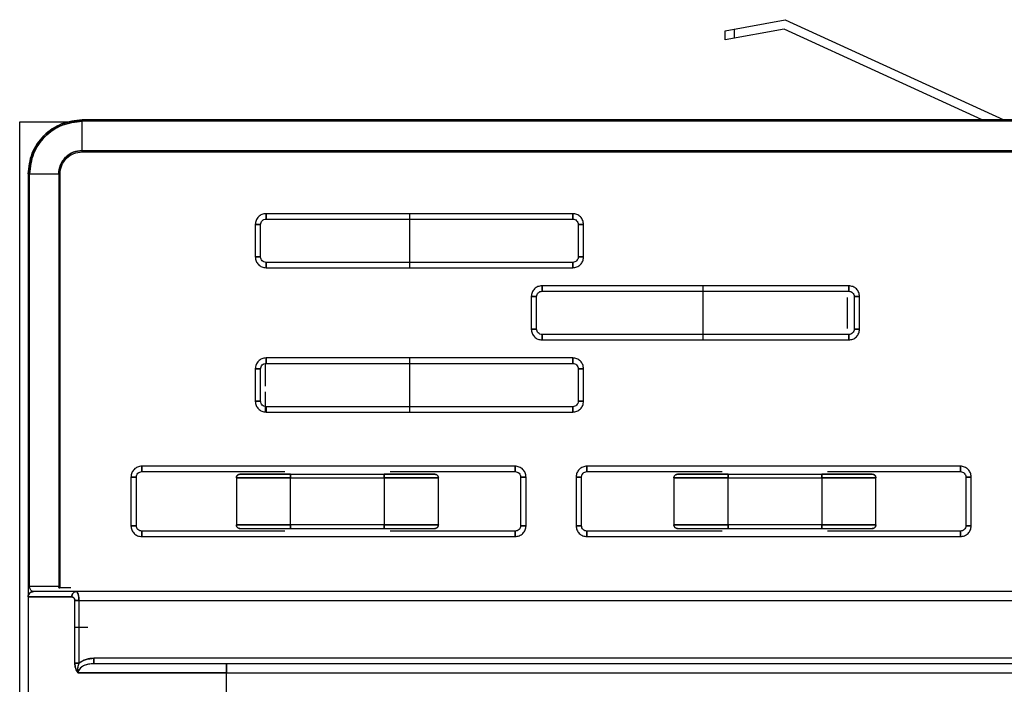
# Model space of a CAD drawing. Header units: millimetres. Extents: x -124 to 136, y -37 to 210.
# Tile 14 of 16: x 4 to 58, y 173 to 210. Entities that reach past the tile are written whole.
import ezdxf

# ---------------------------------------------------------------- set-up
doc = ezdxf.new("R2010")
doc.units = ezdxf.units.MM

msp = doc.modelspace()

# ---------------------------------------------------------------- linework, layer by layer
at = {"color": 7, "linetype": 'Continuous', "lineweight": 25}
for p, q in [((42.981, 209.131), (46.314, 209.742)), ((46.314, 209.742), (58.435, 204.187)), ((46.25, 209.221), (42.981, 208.623)), ((42.981, 208.623), (42.981, 209.131)), ((43.481, 209.223), (43.481, 208.714)), ((57.235, 204.187), (46.25, 209.221)), ((96.044, 204.187), (7.344, 204.187)), ((3.877, 204.087), (6.841, 204.087)), ((3.877, 171.037), (3.877, 204.087)), ((7.169, 204.087), (7.171, 204.087)), ((95.544, 204.11), (7.344, 204.11)), ((7.344, 202.492), (7.344, 204.11)), ((7.344, 202.492), (95.544, 202.492)), ((7.344, 202.418), (95.545, 202.418)), ((4.344, 201.187), (4.344, 178.337)), ((4.421, 178.337), (4.421, 201.187)), ((4.421, 201.187), (6.039, 201.187)), ((6.039, 201.187), (6.039, 178.337)), ((6.113, 178.337), (6.113, 201.187)), ((34.534, 198.987), (17.534, 198.987)), ((17.534, 198.687), (34.534, 198.687)), ((25.489, 198.987), (25.489, 195.987)), ((16.934, 198.387), (16.934, 196.587)), ((17.234, 196.587), (17.234, 198.387)), ((34.834, 198.387), (34.834, 196.587)), ((35.134, 196.587), (35.134, 198.387)), ((34.534, 196.287), (17.534, 196.287)), ((17.534, 195.987), (34.534, 195.987)), ((49.834, 194.987), (32.834, 194.987)), ((41.742, 194.987), (41.742, 191.987)), ((32.234, 194.387), (32.234, 192.587)), ((32.534, 192.587), (32.534, 194.387)), ((32.834, 194.687), (49.834, 194.687)), ((49.742, 194.349), (49.742, 192.625)), ((50.134, 194.387), (50.134, 192.587)), ((50.434, 192.587), (50.434, 194.387)), ((49.834, 192.287), (32.834, 192.287)), ((32.834, 191.987), (49.834, 191.987)), ((17.489, 190.684), (17.489, 189.431)), ((34.534, 190.987), (17.534, 190.987)), ((17.534, 190.687), (34.534, 190.687)), ((25.489, 190.987), (25.489, 187.987)), ((16.934, 190.387), (16.934, 188.587)), ((17.234, 188.587), (17.234, 190.387)), ((34.834, 190.387), (34.834, 188.587)), ((35.134, 188.587), (35.134, 190.387)), ((17.489, 189.116), (17.489, 187.996)), ((34.534, 188.287), (17.534, 188.287)), ((17.534, 187.987), (34.534, 187.987)), ((31.344, 184.987), (10.644, 184.987)), ((10.644, 184.687), (18.572, 184.687)), ((18.889, 184.537), (24.089, 184.537)), ((24.405, 184.687), (31.344, 184.687)), ((56.024, 184.987), (35.324, 184.987)), ((35.324, 184.687), (42.826, 184.687)), ((43.142, 184.537), (48.342, 184.537)), ((48.658, 184.687), (56.024, 184.687)), ((10.044, 184.387), (10.044, 181.687)), ((10.344, 181.687), (10.344, 184.387)), ((15.889, 184.337), (15.889, 181.737)), ((18.889, 184.337), (24.089, 184.337)), ((18.889, 181.737), (18.889, 184.337)), ((24.089, 184.337), (24.089, 181.737)), ((27.089, 181.737), (27.089, 184.337)), ((31.644, 184.387), (31.644, 181.687)), ((31.944, 181.687), (31.944, 184.387)), ((34.724, 184.387), (34.724, 181.687)), ((35.024, 181.687), (35.024, 184.387)), ((40.142, 184.337), (40.142, 181.737)), ((43.142, 184.337), (48.342, 184.337)), ((43.142, 181.737), (43.142, 184.337)), ((48.342, 184.337), (48.342, 181.737)), ((51.342, 181.737), (51.342, 184.337)), ((56.324, 184.387), (56.324, 181.687)), ((56.624, 181.687), (56.624, 184.387)), ((18.572, 181.387), (10.644, 181.387)), ((24.089, 181.737), (18.889, 181.737)), ((18.889, 181.537), (24.089, 181.537)), ((31.344, 181.387), (24.405, 181.387)), ((42.826, 181.387), (35.324, 181.387)), ((48.342, 181.737), (43.142, 181.737)), ((43.142, 181.537), (48.342, 181.537)), ((56.024, 181.387), (48.658, 181.387)), ((10.644, 181.087), (31.344, 181.087)), ((35.324, 181.087), (56.024, 181.087)), ((4.421, 178.337), (6.039, 178.337)), ((4.646, 178.037), (4.592, 178.045)), ((6.651, 178.037), (5.845, 178.037)), ((6.039, 178.337), (6.024, 178.262)), ((6.096, 178.237), (6.113, 178.337)), ((6.714, 178.237), (6.096, 178.237)), ((94.124, 178.037), (7.001, 178.037)), ((4.346, 177.737), (4.344, 177.754)), ((4.344, 177.754), (4.344, 172.229)), ((6.937, 174.07), (6.937, 177.537)), ((7.166, 174.07), (7.166, 177.537)), ((7.166, 177.537), (93.907, 177.537)), ((7.648, 176.037), (6.937, 176.037)), ((92.876, 174.337), (7.996, 174.337)), ((84.044, 174.037), (15.344, 174.037)), ((15.344, 173.537), (84.044, 173.537)), ((15.344, 158.837), (15.344, 173.537))]:
    msp.add_line(p, q, dxfattribs=at)
for points, knots in [([(7.344, 204.187), (6.951, 204.142), (6.165, 204.052), (5.173, 203.358), (4.479, 202.366), (4.389, 201.58), (4.344, 201.187)], [0, 0, 0, 0, 0.250012, 0.500117, 0.749954, 1, 1, 1, 1]), ([(4.421, 201.187), (4.465, 201.57), (4.553, 202.336), (5.229, 203.302), (6.195, 203.979), (6.961, 204.066), (7.344, 204.11)], [0, 0, 0, 0, 0.250053, 0.49989, 0.749991, 1, 1, 1, 1]), ([(7.344, 204.11), (6.964, 204.067), (6.2, 203.98), (5.234, 203.308), (4.554, 202.341), (4.465, 201.572), (4.421, 201.187)], [0, 0, 0, 0, 0.248345, 0.498224, 0.748881, 1, 1, 1, 1]), ([(7.344, 202.492), (7.173, 202.472), (6.83, 202.433), (6.399, 202.131), (6.098, 201.7), (6.059, 201.358), (6.039, 201.187)], [0, 0, 0, 0, 0.250555, 0.500219, 0.749998, 1, 1, 1, 1]), ([(6.039, 201.187), (6.059, 201.359), (6.098, 201.702), (6.402, 202.134), (6.833, 202.434), (7.174, 202.473), (7.344, 202.492)], [0, 0, 0, 0, 0.251119, 0.501776, 0.751655, 1, 1, 1, 1]), ([(6.113, 201.187), (6.132, 201.348), (6.169, 201.671), (6.453, 202.077), (6.86, 202.362), (7.182, 202.399), (7.344, 202.418)], [0, 0, 0, 0, 0.2499966, 0.4997753, 0.7494423, 1, 1, 1, 1]), ([(6.113, 201.187), (6.132, 201.349), (6.169, 201.671), (6.454, 202.078), (6.86, 202.362), (7.183, 202.399), (7.344, 202.418)], [0, 0, 0, 0, 0.250555, 0.500223, 0.750002, 1, 1, 1, 1]), ([(7.344, 202.418), (7.344, 202.425), (7.344, 202.439), (7.344, 202.459), (7.344, 202.477), (7.344, 202.487), (7.344, 202.492)], [0, 0, 0, 0, 0.247225, 0.5, 0.752775, 1, 1, 1, 1]), ([(6.039, 201.187), (6.044, 201.187), (6.054, 201.187), (6.072, 201.187), (6.093, 201.187), (6.107, 201.187), (6.113, 201.187)], [0, 0, 0, 0, 0.2472247, 0.5, 0.7527753, 1, 1, 1, 1]), ([(4.344, 178.337), (4.344, 178.304), (4.344, 178.235), (4.344, 178.101), (4.344, 177.948), (4.344, 177.816), (4.344, 177.775), (4.344, 177.754)], [0, 0, 0, 0, 0.103182, 0.209712, 0.441533, 0.706874, 1, 1, 1, 1]), ([(4.344, 178.337), (4.344, 178.305), (4.344, 178.238), (4.344, 178.141), (4.344, 178.047), (4.344, 177.929), (4.344, 177.814), (4.344, 177.774), (4.344, 177.754)], [0, 0, 0, 0, 0.099887, 0.203155, 0.318272, 0.442241, 0.715265, 1, 1, 1, 1]), ([(4.344, 177.754), (4.347, 177.787), (4.354, 177.856), (4.41, 177.948), (4.491, 178.018), (4.559, 178.036), (4.592, 178.045)], [0, 0, 0, 0, 0.242236, 0.5, 0.757764, 1, 1, 1, 1]), ([(4.592, 178.045), (4.559, 178.036), (4.491, 178.018), (4.41, 177.948), (4.354, 177.856), (4.347, 177.787), (4.344, 177.754)], [0, 0, 0, 0, 0.242236, 0.5, 0.757764, 1, 1, 1, 1]), ([(4.346, 177.737), (4.35, 177.775), (4.356, 177.833), (4.394, 177.903), (4.433, 177.951), (4.481, 177.989), (4.55, 178.027), (4.608, 178.033), (4.646, 178.037)], [0, 0, 0, 0, 0.239457, 0.368361, 0.5, 0.631639, 0.760543, 1, 1, 1, 1]), ([(4.592, 178.045), (4.569, 178.056), (4.527, 178.075), (4.472, 178.138), (4.438, 178.212), (4.423, 178.284), (4.421, 178.32), (4.421, 178.337)], [0, 0, 0, 0, 0.337586, 0.623268, 0.839533, 0.924414, 1, 1, 1, 1]), ([(4.592, 178.045), (4.549, 178.066), (4.491, 178.094), (4.438, 178.213), (4.423, 178.285), (4.421, 178.321), (4.421, 178.337)], [0, 0, 0, 0, 0.622337, 0.842623, 0.92651, 1, 1, 1, 1]), ([(6.024, 178.262), (6.029, 178.26), (6.038, 178.257), (6.056, 178.251), (6.076, 178.244), (6.09, 178.239), (6.096, 178.237)], [0, 0, 0, 0, 0.2470343, 0.5, 0.7529657, 1, 1, 1, 1]), ([(6.096, 178.237), (6.09, 178.239), (6.076, 178.244), (6.056, 178.251), (6.038, 178.257), (6.029, 178.26), (6.024, 178.262)], [0, 0, 0, 0, 0.247034, 0.5, 0.752966, 1, 1, 1, 1]), ([(6.113, 178.337), (6.107, 178.337), (6.093, 178.337), (6.072, 178.337), (6.054, 178.337), (6.044, 178.337), (6.039, 178.337)], [0, 0, 0, 0, 0.247225, 0.5, 0.752775, 1, 1, 1, 1]), ([(7.001, 178.037), (6.972, 178.033), (6.927, 178.027), (6.872, 177.989), (6.835, 177.951), (6.805, 177.903), (6.775, 177.833), (6.771, 177.775), (6.768, 177.737)], [0, 0, 0, 0, 0.239457, 0.368361, 0.5, 0.631639, 0.760543, 1, 1, 1, 1]), ([(7.166, 177.537), (7.165, 177.575), (7.164, 177.649), (7.151, 177.752), (7.133, 177.841), (7.103, 177.936), (7.059, 178.019), (7.02, 178.031), (7.001, 178.037)], [0, 0, 0, 0, 0.141208, 0.276334, 0.40705, 0.532982, 0.770297, 1, 1, 1, 1]), ([(7.001, 178.037), (7.015, 178.034), (7.039, 178.029), (7.078, 177.983), (7.112, 177.912), (7.138, 177.819), (7.154, 177.728), (7.164, 177.634), (7.165, 177.569), (7.166, 177.537)], [0, 0, 0, 0, 0.1606042, 0.2972854, 0.4982683, 0.6313587, 0.7590669, 0.8817959, 1, 1, 1, 1]), ([(6.768, 177.737), (6.787, 177.735), (6.826, 177.73), (6.871, 177.698), (6.902, 177.659), (6.921, 177.624), (6.934, 177.583), (6.936, 177.552), (6.937, 177.537)], [0, 0, 0, 0, 0.252059, 0.502772, 0.628503, 0.75292, 0.875692, 1, 1, 1, 1]), ([(6.937, 177.537), (6.936, 177.552), (6.934, 177.583), (6.92, 177.624), (6.902, 177.66), (6.871, 177.698), (6.826, 177.731), (6.787, 177.735), (6.768, 177.737)], [0, 0, 0, 0, 0.121736, 0.248717, 0.3726, 0.500978, 0.744268, 1, 1, 1, 1]), ([(6.937, 177.537), (6.952, 177.537), (6.982, 177.537), (7.039, 177.537), (7.101, 177.537), (7.145, 177.537), (7.166, 177.537)], [0, 0, 0, 0, 0.24702, 0.5, 0.75298, 1, 1, 1, 1]), ([(7.166, 174.07), (7.226, 174.113), (7.347, 174.199), (7.625, 174.309), (7.848, 174.326), (7.996, 174.337)], [0, 0, 0, 0, 0.25052, 0.5008, 1, 1, 1, 1]), ([(7.996, 174.337), (7.846, 174.328), (7.547, 174.31), (7.293, 174.15), (7.166, 174.07)], [0, 0, 0, 0, 0.499083, 1, 1, 1, 1]), ([(7.996, 174.337), (7.996, 174.299), (7.996, 174.241), (7.996, 174.171), (7.996, 174.123), (7.996, 174.085), (7.996, 174.047), (7.996, 174.041), (7.996, 174.037)], [0, 0, 0, 0, 0.2394568, 0.3683607, 0.5, 0.6316393, 0.7605432, 1, 1, 1, 1]), ([(7.166, 174.07), (7.145, 174.07), (7.101, 174.07), (7.039, 174.07), (6.982, 174.07), (6.952, 174.07), (6.937, 174.07)], [0, 0, 0, 0, 0.24702, 0.5, 0.75298, 1, 1, 1, 1]), ([(6.937, 174.07), (6.939, 174.018), (6.943, 173.915), (6.977, 173.767), (7.031, 173.63), (7.088, 173.568), (7.116, 173.537)], [0, 0, 0, 0, 0.247966, 0.496569, 0.746629, 1, 1, 1, 1]), ([(7.116, 173.537), (7.089, 173.567), (7.032, 173.628), (6.978, 173.763), (6.943, 173.913), (6.939, 174.017), (6.937, 174.07)], [0, 0, 0, 0, 0.243837, 0.500979, 0.74606, 1, 1, 1, 1]), ([(7.116, 173.537), (7.107, 173.626), (7.089, 173.803), (7.14, 173.981), (7.166, 174.07)], [0, 0, 0, 0, 0.500548, 1, 1, 1, 1]), ([(7.116, 173.537), (7.107, 173.637), (7.09, 173.815), (7.143, 173.993), (7.166, 174.07)], [0, 0, 0, 0, 0.562587, 1, 1, 1, 1]), ([(7.996, 174.037), (7.895, 174.032), (7.697, 174.023), (7.461, 173.949), (7.299, 173.854), (7.202, 173.765), (7.131, 173.658), (7.121, 173.577), (7.116, 173.537)], [0, 0, 0, 0, 0.27598, 0.5399, 0.664997, 0.783662, 0.894799, 1, 1, 1, 1]), ([(7.996, 174.037), (7.811, 174.023), (7.57, 174.005), (7.314, 173.866), (7.203, 173.768), (7.13, 173.656), (7.121, 173.575), (7.116, 173.537)], [0, 0, 0, 0, 0.498323, 0.652536, 0.78435, 0.897871, 1, 1, 1, 1])]:
    msp.add_open_spline(points, degree=3, knots=knots, dxfattribs=at)
for points in [[(4.344, 201.187), (4.389, 201.58), (4.479, 202.366), (5.173, 203.358), (6.165, 204.052), (6.951, 204.142), (7.344, 204.187)], [(7.344, 204.187), (7.344, 204.184), (7.344, 204.177), (7.344, 204.132), (7.344, 204.11)], [(7.344, 204.11), (7.344, 204.132), (7.344, 204.177), (7.344, 204.184), (7.344, 204.187)], [(42.881, 204.187), (42.89, 204.187), (42.908, 204.187), (43.047, 204.187), (43.245, 204.187), (43.402, 204.187), (43.481, 204.187)], [(7.344, 202.492), (7.344, 202.487), (7.344, 202.477), (7.344, 202.459), (7.344, 202.439), (7.344, 202.425), (7.344, 202.418)], [(4.344, 201.187), (4.348, 201.187), (4.355, 201.187), (4.399, 201.187), (4.421, 201.187)], [(4.421, 201.187), (4.399, 201.187), (4.355, 201.187), (4.348, 201.187), (4.344, 201.187)], [(6.113, 201.187), (6.106, 201.187), (6.092, 201.187), (6.072, 201.187), (6.054, 201.187), (6.044, 201.187), (6.039, 201.187)], [(17.534, 198.987), (17.455, 198.978), (17.298, 198.96), (17.1, 198.821), (16.961, 198.623), (16.943, 198.466), (16.934, 198.387)], [(17.534, 198.987), (17.455, 198.978), (17.298, 198.96), (17.1, 198.821), (16.961, 198.623), (16.943, 198.466), (16.934, 198.387)], [(17.234, 198.387), (17.239, 198.426), (17.248, 198.505), (17.317, 198.604), (17.416, 198.674), (17.495, 198.683), (17.534, 198.687)], [(17.534, 198.687), (17.534, 198.692), (17.534, 198.701), (17.534, 198.77), (17.534, 198.869), (17.534, 198.948), (17.534, 198.987)], [(17.534, 198.987), (17.534, 198.948), (17.534, 198.869), (17.534, 198.77), (17.534, 198.701), (17.534, 198.692), (17.534, 198.687)], [(34.534, 198.687), (34.534, 198.692), (34.534, 198.701), (34.534, 198.77), (34.534, 198.869), (34.534, 198.948), (34.534, 198.987)], [(35.134, 198.387), (35.125, 198.466), (35.107, 198.623), (34.968, 198.821), (34.77, 198.96), (34.613, 198.978), (34.534, 198.987)], [(34.534, 198.987), (34.534, 198.948), (34.534, 198.869), (34.534, 198.77), (34.534, 198.701), (34.534, 198.692), (34.534, 198.687)], [(35.134, 198.387), (35.125, 198.466), (35.107, 198.623), (34.968, 198.821), (34.77, 198.96), (34.613, 198.978), (34.534, 198.987)], [(34.534, 198.687), (34.573, 198.683), (34.652, 198.674), (34.751, 198.604), (34.821, 198.505), (34.83, 198.426), (34.834, 198.387)], [(17.234, 198.387), (17.23, 198.387), (17.221, 198.387), (17.151, 198.387), (17.052, 198.387), (16.973, 198.387), (16.934, 198.387)], [(16.934, 198.387), (16.973, 198.387), (17.052, 198.387), (17.151, 198.387), (17.221, 198.387), (17.23, 198.387), (17.234, 198.387)], [(34.834, 198.387), (34.839, 198.387), (34.848, 198.387), (34.917, 198.387), (35.016, 198.387), (35.095, 198.387), (35.134, 198.387)], [(35.134, 198.387), (35.095, 198.387), (35.016, 198.387), (34.917, 198.387), (34.848, 198.387), (34.839, 198.387), (34.834, 198.387)], [(16.934, 196.587), (16.973, 196.587), (17.052, 196.587), (17.151, 196.587), (17.221, 196.587), (17.23, 196.587), (17.234, 196.587)], [(16.934, 196.587), (16.943, 196.508), (16.961, 196.351), (17.1, 196.153), (17.298, 196.014), (17.455, 195.996), (17.534, 195.987)], [(17.234, 196.587), (17.23, 196.587), (17.221, 196.587), (17.151, 196.587), (17.052, 196.587), (16.973, 196.587), (16.934, 196.587)], [(16.934, 196.587), (16.943, 196.508), (16.961, 196.351), (17.1, 196.153), (17.298, 196.014), (17.455, 195.996), (17.534, 195.987)], [(17.534, 196.287), (17.495, 196.292), (17.416, 196.301), (17.317, 196.37), (17.248, 196.469), (17.239, 196.548), (17.234, 196.587)], [(34.534, 195.987), (34.613, 195.996), (34.77, 196.014), (34.968, 196.153), (35.107, 196.351), (35.125, 196.508), (35.134, 196.587)], [(34.834, 196.587), (34.83, 196.548), (34.821, 196.469), (34.751, 196.37), (34.652, 196.301), (34.573, 196.292), (34.534, 196.287)], [(34.534, 195.987), (34.613, 195.996), (34.77, 196.014), (34.968, 196.153), (35.107, 196.351), (35.125, 196.508), (35.134, 196.587)], [(35.134, 196.587), (35.095, 196.587), (35.016, 196.587), (34.917, 196.587), (34.848, 196.587), (34.839, 196.587), (34.834, 196.587)], [(34.834, 196.587), (34.839, 196.587), (34.848, 196.587), (34.917, 196.587), (35.016, 196.587), (35.095, 196.587), (35.134, 196.587)], [(17.534, 195.987), (17.534, 196.026), (17.534, 196.105), (17.534, 196.204), (17.534, 196.274), (17.534, 196.283), (17.534, 196.287)], [(17.534, 196.287), (17.534, 196.283), (17.534, 196.274), (17.534, 196.204), (17.534, 196.105), (17.534, 196.026), (17.534, 195.987)], [(34.534, 195.987), (34.534, 196.026), (34.534, 196.105), (34.534, 196.204), (34.534, 196.274), (34.534, 196.283), (34.534, 196.287)], [(34.534, 196.287), (34.534, 196.283), (34.534, 196.274), (34.534, 196.204), (34.534, 196.105), (34.534, 196.026), (34.534, 195.987)], [(32.834, 194.987), (32.755, 194.978), (32.598, 194.96), (32.4, 194.821), (32.261, 194.623), (32.243, 194.466), (32.234, 194.387)], [(32.834, 194.987), (32.755, 194.978), (32.598, 194.96), (32.4, 194.821), (32.261, 194.623), (32.243, 194.466), (32.234, 194.387)], [(32.834, 194.987), (32.834, 194.948), (32.834, 194.869), (32.834, 194.77), (32.834, 194.701), (32.834, 194.692), (32.834, 194.687)], [(32.834, 194.687), (32.834, 194.692), (32.834, 194.701), (32.834, 194.77), (32.834, 194.869), (32.834, 194.948), (32.834, 194.987)], [(49.834, 194.987), (49.834, 194.948), (49.834, 194.869), (49.834, 194.77), (49.834, 194.701), (49.834, 194.692), (49.834, 194.687)], [(50.434, 194.387), (50.425, 194.466), (50.407, 194.623), (50.268, 194.821), (50.07, 194.96), (49.913, 194.978), (49.834, 194.987)], [(49.834, 194.687), (49.834, 194.692), (49.834, 194.701), (49.834, 194.77), (49.834, 194.869), (49.834, 194.948), (49.834, 194.987)], [(50.434, 194.387), (50.425, 194.466), (50.407, 194.623), (50.268, 194.821), (50.07, 194.96), (49.913, 194.978), (49.834, 194.987)], [(32.234, 194.387), (32.273, 194.387), (32.352, 194.387), (32.451, 194.387), (32.521, 194.387), (32.53, 194.387), (32.534, 194.387)], [(32.534, 194.387), (32.53, 194.387), (32.521, 194.387), (32.451, 194.387), (32.352, 194.387), (32.273, 194.387), (32.234, 194.387)], [(32.534, 194.387), (32.539, 194.426), (32.548, 194.505), (32.617, 194.604), (32.716, 194.674), (32.795, 194.683), (32.834, 194.687)], [(49.834, 194.687), (49.873, 194.683), (49.952, 194.674), (50.051, 194.604), (50.121, 194.505), (50.13, 194.426), (50.134, 194.387)], [(50.434, 194.387), (50.395, 194.387), (50.316, 194.387), (50.217, 194.387), (50.148, 194.387), (50.139, 194.387), (50.134, 194.387)], [(50.134, 194.387), (50.139, 194.387), (50.148, 194.387), (50.217, 194.387), (50.316, 194.387), (50.395, 194.387), (50.434, 194.387)], [(32.234, 192.587), (32.243, 192.508), (32.261, 192.351), (32.4, 192.153), (32.598, 192.014), (32.755, 191.996), (32.834, 191.987)], [(32.534, 192.587), (32.53, 192.587), (32.521, 192.587), (32.451, 192.587), (32.352, 192.587), (32.273, 192.587), (32.234, 192.587)], [(32.234, 192.587), (32.273, 192.587), (32.352, 192.587), (32.451, 192.587), (32.521, 192.587), (32.53, 192.587), (32.534, 192.587)], [(32.234, 192.587), (32.243, 192.508), (32.261, 192.351), (32.4, 192.153), (32.598, 192.014), (32.755, 191.996), (32.834, 191.987)], [(32.834, 192.287), (32.795, 192.292), (32.716, 192.301), (32.617, 192.37), (32.548, 192.469), (32.539, 192.548), (32.534, 192.587)], [(32.834, 192.287), (32.834, 192.283), (32.834, 192.274), (32.834, 192.204), (32.834, 192.105), (32.834, 192.026), (32.834, 191.987)], [(32.834, 191.987), (32.834, 192.026), (32.834, 192.105), (32.834, 192.204), (32.834, 192.274), (32.834, 192.283), (32.834, 192.287)], [(49.834, 191.987), (49.913, 191.996), (50.07, 192.014), (50.268, 192.153), (50.407, 192.351), (50.425, 192.508), (50.434, 192.587)], [(50.134, 192.587), (50.13, 192.548), (50.121, 192.469), (50.051, 192.37), (49.952, 192.301), (49.873, 192.292), (49.834, 192.287)], [(49.834, 191.987), (49.913, 191.996), (50.07, 192.014), (50.268, 192.153), (50.407, 192.351), (50.425, 192.508), (50.434, 192.587)], [(49.834, 192.287), (49.834, 192.283), (49.834, 192.274), (49.834, 192.204), (49.834, 192.105), (49.834, 192.026), (49.834, 191.987)], [(49.834, 191.987), (49.834, 192.026), (49.834, 192.105), (49.834, 192.204), (49.834, 192.274), (49.834, 192.283), (49.834, 192.287)], [(50.134, 192.587), (50.139, 192.587), (50.148, 192.587), (50.217, 192.587), (50.316, 192.587), (50.395, 192.587), (50.434, 192.587)], [(50.434, 192.587), (50.395, 192.587), (50.316, 192.587), (50.217, 192.587), (50.148, 192.587), (50.139, 192.587), (50.134, 192.587)], [(17.534, 190.987), (17.455, 190.978), (17.298, 190.96), (17.1, 190.821), (16.961, 190.623), (16.943, 190.466), (16.934, 190.387)], [(17.534, 190.987), (17.455, 190.978), (17.298, 190.96), (17.1, 190.821), (16.961, 190.623), (16.943, 190.466), (16.934, 190.387)], [(17.234, 190.387), (17.239, 190.426), (17.248, 190.505), (17.317, 190.604), (17.416, 190.674), (17.495, 190.683), (17.534, 190.687)], [(17.534, 190.687), (17.534, 190.692), (17.534, 190.701), (17.534, 190.77), (17.534, 190.869), (17.534, 190.948), (17.534, 190.987)], [(17.534, 190.987), (17.534, 190.948), (17.534, 190.869), (17.534, 190.77), (17.534, 190.701), (17.534, 190.692), (17.534, 190.687)], [(34.534, 190.687), (34.534, 190.692), (34.534, 190.701), (34.534, 190.77), (34.534, 190.869), (34.534, 190.948), (34.534, 190.987)], [(35.134, 190.387), (35.125, 190.466), (35.107, 190.623), (34.968, 190.821), (34.77, 190.96), (34.613, 190.978), (34.534, 190.987)], [(34.534, 190.987), (34.534, 190.948), (34.534, 190.869), (34.534, 190.77), (34.534, 190.701), (34.534, 190.692), (34.534, 190.687)], [(35.134, 190.387), (35.125, 190.466), (35.107, 190.623), (34.968, 190.821), (34.77, 190.96), (34.613, 190.978), (34.534, 190.987)], [(34.534, 190.687), (34.573, 190.683), (34.652, 190.674), (34.751, 190.604), (34.821, 190.505), (34.83, 190.426), (34.834, 190.387)], [(34.534, 190.687), (34.573, 190.683), (34.652, 190.674), (34.751, 190.604), (34.821, 190.505), (34.83, 190.426), (34.834, 190.387)], [(17.234, 190.387), (17.23, 190.387), (17.221, 190.387), (17.151, 190.387), (17.052, 190.387), (16.973, 190.387), (16.934, 190.387)], [(16.934, 190.387), (16.973, 190.387), (17.052, 190.387), (17.151, 190.387), (17.221, 190.387), (17.23, 190.387), (17.234, 190.387)], [(34.834, 190.387), (34.839, 190.387), (34.848, 190.387), (34.917, 190.387), (35.016, 190.387), (35.095, 190.387), (35.134, 190.387)], [(35.134, 190.387), (35.095, 190.387), (35.016, 190.387), (34.917, 190.387), (34.848, 190.387), (34.839, 190.387), (34.834, 190.387)], [(16.934, 188.587), (16.973, 188.587), (17.052, 188.587), (17.151, 188.587), (17.221, 188.587), (17.23, 188.587), (17.234, 188.587)], [(17.234, 188.587), (17.23, 188.587), (17.221, 188.587), (17.151, 188.587), (17.052, 188.587), (16.973, 188.587), (16.934, 188.587)], [(16.934, 188.587), (16.943, 188.508), (16.961, 188.351), (17.1, 188.153), (17.298, 188.014), (17.455, 187.996), (17.534, 187.987)], [(16.934, 188.587), (16.943, 188.508), (16.961, 188.351), (17.1, 188.153), (17.298, 188.014), (17.455, 187.996), (17.534, 187.987)], [(17.534, 188.287), (17.495, 188.292), (17.416, 188.301), (17.317, 188.37), (17.248, 188.469), (17.239, 188.548), (17.234, 188.587)], [(34.834, 188.587), (34.83, 188.548), (34.821, 188.469), (34.751, 188.37), (34.652, 188.301), (34.573, 188.292), (34.534, 188.287)], [(34.534, 187.987), (34.613, 187.996), (34.77, 188.014), (34.968, 188.153), (35.107, 188.351), (35.125, 188.508), (35.134, 188.587)], [(34.834, 188.587), (34.83, 188.548), (34.821, 188.469), (34.751, 188.37), (34.652, 188.301), (34.573, 188.292), (34.534, 188.287)], [(34.534, 187.987), (34.613, 187.996), (34.77, 188.014), (34.968, 188.153), (35.107, 188.351), (35.125, 188.508), (35.134, 188.587)], [(35.134, 188.587), (35.095, 188.587), (35.016, 188.587), (34.917, 188.587), (34.848, 188.587), (34.839, 188.587), (34.834, 188.587)], [(34.834, 188.587), (34.839, 188.587), (34.848, 188.587), (34.917, 188.587), (35.016, 188.587), (35.095, 188.587), (35.134, 188.587)], [(17.534, 187.987), (17.534, 188.026), (17.534, 188.105), (17.534, 188.204), (17.534, 188.274), (17.534, 188.283), (17.534, 188.287)], [(17.534, 188.287), (17.534, 188.283), (17.534, 188.274), (17.534, 188.204), (17.534, 188.105), (17.534, 188.026), (17.534, 187.987)], [(34.534, 187.987), (34.534, 188.026), (34.534, 188.105), (34.534, 188.204), (34.534, 188.274), (34.534, 188.283), (34.534, 188.287)], [(34.534, 188.287), (34.534, 188.283), (34.534, 188.274), (34.534, 188.204), (34.534, 188.105), (34.534, 188.026), (34.534, 187.987)], [(10.644, 184.987), (10.565, 184.978), (10.408, 184.96), (10.21, 184.821), (10.071, 184.623), (10.053, 184.466), (10.044, 184.387)], [(10.644, 184.987), (10.565, 184.978), (10.408, 184.96), (10.21, 184.821), (10.071, 184.623), (10.053, 184.466), (10.044, 184.387)], [(10.344, 184.387), (10.349, 184.426), (10.358, 184.505), (10.427, 184.604), (10.526, 184.674), (10.605, 184.683), (10.644, 184.687)], [(10.644, 184.987), (10.644, 184.948), (10.644, 184.869), (10.644, 184.77), (10.644, 184.701), (10.644, 184.692), (10.644, 184.687)], [(10.644, 184.687), (10.644, 184.692), (10.644, 184.701), (10.644, 184.77), (10.644, 184.869), (10.644, 184.948), (10.644, 184.987)], [(15.889, 184.337), (15.892, 184.363), (15.898, 184.416), (15.944, 184.482), (16.01, 184.528), (16.062, 184.534), (16.089, 184.537)], [(16.089, 184.537), (16.062, 184.534), (16.01, 184.528), (15.944, 184.482), (15.898, 184.416), (15.892, 184.363), (15.889, 184.337)], [(18.889, 184.537), (18.522, 184.537), (17.788, 184.537), (16.862, 184.537), (16.215, 184.537), (16.131, 184.537), (16.089, 184.537)], [(16.089, 184.537), (16.131, 184.537), (16.215, 184.537), (16.862, 184.537), (17.788, 184.537), (18.522, 184.537), (18.889, 184.537)], [(18.889, 184.337), (18.889, 184.363), (18.889, 184.416), (18.889, 184.482), (18.889, 184.528), (18.889, 184.534), (18.889, 184.537)], [(18.889, 184.537), (18.889, 184.534), (18.889, 184.528), (18.889, 184.482), (18.889, 184.416), (18.889, 184.363), (18.889, 184.337)], [(24.089, 184.337), (24.089, 184.363), (24.089, 184.416), (24.089, 184.482), (24.089, 184.528), (24.089, 184.534), (24.089, 184.537)], [(24.089, 184.537), (24.089, 184.534), (24.089, 184.528), (24.089, 184.482), (24.089, 184.416), (24.089, 184.363), (24.089, 184.337)], [(26.889, 184.537), (26.846, 184.537), (26.762, 184.537), (26.115, 184.537), (25.189, 184.537), (24.455, 184.537), (24.089, 184.537)], [(24.089, 184.537), (24.455, 184.537), (25.189, 184.537), (26.115, 184.537), (26.762, 184.537), (26.846, 184.537), (26.889, 184.537)], [(26.889, 184.537), (26.915, 184.534), (26.967, 184.528), (27.033, 184.482), (27.08, 184.416), (27.086, 184.363), (27.089, 184.337)], [(27.089, 184.337), (27.086, 184.363), (27.08, 184.416), (27.033, 184.482), (26.967, 184.528), (26.915, 184.534), (26.889, 184.537)], [(31.944, 184.387), (31.935, 184.466), (31.917, 184.623), (31.778, 184.821), (31.58, 184.96), (31.423, 184.978), (31.344, 184.987)], [(31.344, 184.987), (31.344, 184.948), (31.344, 184.869), (31.344, 184.77), (31.344, 184.701), (31.344, 184.692), (31.344, 184.687)], [(31.344, 184.687), (31.344, 184.692), (31.344, 184.701), (31.344, 184.77), (31.344, 184.869), (31.344, 184.948), (31.344, 184.987)], [(31.944, 184.387), (31.935, 184.466), (31.917, 184.623), (31.778, 184.821), (31.58, 184.96), (31.423, 184.978), (31.344, 184.987)], [(31.344, 184.687), (31.383, 184.683), (31.462, 184.674), (31.561, 184.604), (31.631, 184.505), (31.64, 184.426), (31.644, 184.387)], [(31.344, 184.687), (31.383, 184.683), (31.462, 184.674), (31.561, 184.604), (31.631, 184.505), (31.64, 184.426), (31.644, 184.387)], [(35.324, 184.987), (35.245, 184.978), (35.088, 184.96), (34.89, 184.821), (34.751, 184.623), (34.733, 184.466), (34.724, 184.387)], [(35.324, 184.987), (35.245, 184.978), (35.088, 184.96), (34.89, 184.821), (34.751, 184.623), (34.733, 184.466), (34.724, 184.387)], [(35.024, 184.387), (35.029, 184.426), (35.038, 184.505), (35.107, 184.604), (35.206, 184.674), (35.285, 184.683), (35.324, 184.687)], [(35.024, 184.387), (35.029, 184.426), (35.038, 184.505), (35.107, 184.604), (35.206, 184.674), (35.285, 184.683), (35.324, 184.687)], [(35.324, 184.987), (35.324, 184.948), (35.324, 184.869), (35.324, 184.77), (35.324, 184.701), (35.324, 184.692), (35.324, 184.687)], [(35.324, 184.687), (35.324, 184.692), (35.324, 184.701), (35.324, 184.77), (35.324, 184.869), (35.324, 184.948), (35.324, 184.987)], [(40.342, 184.537), (40.316, 184.534), (40.264, 184.528), (40.197, 184.482), (40.151, 184.416), (40.145, 184.363), (40.142, 184.337)], [(40.142, 184.337), (40.145, 184.363), (40.151, 184.416), (40.197, 184.482), (40.264, 184.528), (40.316, 184.534), (40.342, 184.537)], [(43.142, 184.537), (42.775, 184.537), (42.041, 184.537), (41.116, 184.537), (40.468, 184.537), (40.384, 184.537), (40.342, 184.537)], [(40.342, 184.537), (40.384, 184.537), (40.468, 184.537), (41.116, 184.537), (42.041, 184.537), (42.775, 184.537), (43.142, 184.537)], [(43.142, 184.337), (43.142, 184.363), (43.142, 184.416), (43.142, 184.482), (43.142, 184.528), (43.142, 184.534), (43.142, 184.537)], [(43.142, 184.537), (43.142, 184.534), (43.142, 184.528), (43.142, 184.482), (43.142, 184.416), (43.142, 184.363), (43.142, 184.337)], [(48.342, 184.337), (48.342, 184.363), (48.342, 184.416), (48.342, 184.482), (48.342, 184.528), (48.342, 184.534), (48.342, 184.537)], [(51.142, 184.537), (51.1, 184.537), (51.016, 184.537), (50.368, 184.537), (49.443, 184.537), (48.709, 184.537), (48.342, 184.537)], [(48.342, 184.537), (48.342, 184.534), (48.342, 184.528), (48.342, 184.482), (48.342, 184.416), (48.342, 184.363), (48.342, 184.337)], [(48.342, 184.537), (48.709, 184.537), (49.443, 184.537), (50.368, 184.537), (51.016, 184.537), (51.1, 184.537), (51.142, 184.537)], [(51.342, 184.337), (51.339, 184.363), (51.333, 184.416), (51.287, 184.482), (51.221, 184.528), (51.168, 184.534), (51.142, 184.537)], [(51.142, 184.537), (51.168, 184.534), (51.221, 184.528), (51.287, 184.482), (51.333, 184.416), (51.339, 184.363), (51.342, 184.337)], [(56.624, 184.387), (56.615, 184.466), (56.597, 184.623), (56.458, 184.821), (56.26, 184.96), (56.103, 184.978), (56.024, 184.987)], [(56.024, 184.987), (56.024, 184.948), (56.024, 184.869), (56.024, 184.77), (56.024, 184.701), (56.024, 184.692), (56.024, 184.687)], [(56.024, 184.687), (56.024, 184.692), (56.024, 184.701), (56.024, 184.77), (56.024, 184.869), (56.024, 184.948), (56.024, 184.987)], [(56.624, 184.387), (56.615, 184.466), (56.597, 184.623), (56.458, 184.821), (56.26, 184.96), (56.103, 184.978), (56.024, 184.987)], [(56.024, 184.687), (56.063, 184.683), (56.142, 184.674), (56.241, 184.604), (56.311, 184.505), (56.32, 184.426), (56.324, 184.387)], [(10.044, 184.387), (10.083, 184.387), (10.162, 184.387), (10.261, 184.387), (10.331, 184.387), (10.34, 184.387), (10.344, 184.387)], [(10.344, 184.387), (10.34, 184.387), (10.331, 184.387), (10.261, 184.387), (10.162, 184.387), (10.083, 184.387), (10.044, 184.387)], [(15.889, 184.337), (15.934, 184.337), (16.024, 184.337), (16.718, 184.337), (17.709, 184.337), (18.495, 184.337), (18.889, 184.337)], [(18.889, 184.337), (18.495, 184.337), (17.709, 184.337), (16.718, 184.337), (16.024, 184.337), (15.934, 184.337), (15.889, 184.337)], [(24.089, 184.337), (24.482, 184.337), (25.268, 184.337), (26.26, 184.337), (26.953, 184.337), (27.043, 184.337), (27.089, 184.337)], [(27.089, 184.337), (27.043, 184.337), (26.953, 184.337), (26.26, 184.337), (25.268, 184.337), (24.482, 184.337), (24.089, 184.337)], [(31.644, 184.387), (31.649, 184.387), (31.658, 184.387), (31.727, 184.387), (31.826, 184.387), (31.905, 184.387), (31.944, 184.387)], [(31.944, 184.387), (31.905, 184.387), (31.826, 184.387), (31.727, 184.387), (31.658, 184.387), (31.649, 184.387), (31.644, 184.387)], [(34.724, 184.387), (34.763, 184.387), (34.842, 184.387), (34.941, 184.387), (35.011, 184.387), (35.02, 184.387), (35.024, 184.387)], [(35.024, 184.387), (35.02, 184.387), (35.011, 184.387), (34.941, 184.387), (34.842, 184.387), (34.763, 184.387), (34.724, 184.387)], [(40.142, 184.337), (40.187, 184.337), (40.277, 184.337), (40.971, 184.337), (41.963, 184.337), (42.749, 184.337), (43.142, 184.337)], [(43.142, 184.337), (42.749, 184.337), (41.963, 184.337), (40.971, 184.337), (40.277, 184.337), (40.187, 184.337), (40.142, 184.337)], [(48.342, 184.337), (48.735, 184.337), (49.521, 184.337), (50.513, 184.337), (51.207, 184.337), (51.297, 184.337), (51.342, 184.337)], [(51.342, 184.337), (51.297, 184.337), (51.207, 184.337), (50.513, 184.337), (49.521, 184.337), (48.735, 184.337), (48.342, 184.337)], [(56.324, 184.387), (56.329, 184.387), (56.338, 184.387), (56.407, 184.387), (56.506, 184.387), (56.585, 184.387), (56.624, 184.387)], [(56.624, 184.387), (56.585, 184.387), (56.506, 184.387), (56.407, 184.387), (56.338, 184.387), (56.329, 184.387), (56.324, 184.387)], [(10.044, 181.687), (10.083, 181.687), (10.162, 181.687), (10.261, 181.687), (10.331, 181.687), (10.34, 181.687), (10.344, 181.687)], [(10.044, 181.687), (10.053, 181.608), (10.071, 181.451), (10.21, 181.253), (10.408, 181.114), (10.565, 181.096), (10.644, 181.087)], [(10.344, 181.687), (10.34, 181.687), (10.331, 181.687), (10.261, 181.687), (10.162, 181.687), (10.083, 181.687), (10.044, 181.687)], [(10.044, 181.687), (10.053, 181.608), (10.071, 181.451), (10.21, 181.253), (10.408, 181.114), (10.565, 181.096), (10.644, 181.087)], [(10.644, 181.387), (10.605, 181.392), (10.526, 181.401), (10.427, 181.47), (10.358, 181.569), (10.349, 181.648), (10.344, 181.687)], [(10.644, 181.387), (10.644, 181.383), (10.644, 181.374), (10.644, 181.304), (10.644, 181.205), (10.644, 181.126), (10.644, 181.087)], [(10.644, 181.087), (10.644, 181.126), (10.644, 181.205), (10.644, 181.304), (10.644, 181.374), (10.644, 181.383), (10.644, 181.387)], [(15.889, 181.737), (15.892, 181.711), (15.898, 181.658), (15.944, 181.592), (16.01, 181.546), (16.062, 181.54), (16.089, 181.537)], [(18.889, 181.737), (18.495, 181.737), (17.709, 181.737), (16.718, 181.737), (16.024, 181.737), (15.934, 181.737), (15.889, 181.737)], [(16.089, 181.537), (16.062, 181.54), (16.01, 181.546), (15.944, 181.592), (15.898, 181.658), (15.892, 181.711), (15.889, 181.737)], [(15.889, 181.737), (15.934, 181.737), (16.024, 181.737), (16.718, 181.737), (17.709, 181.737), (18.495, 181.737), (18.889, 181.737)], [(16.089, 181.537), (16.131, 181.537), (16.215, 181.537), (16.862, 181.537), (17.788, 181.537), (18.522, 181.537), (18.889, 181.537)], [(16.089, 181.537), (16.131, 181.537), (16.215, 181.537), (16.862, 181.537), (17.788, 181.537), (18.522, 181.537), (18.889, 181.537)], [(18.889, 181.737), (18.889, 181.711), (18.889, 181.658), (18.889, 181.592), (18.889, 181.546), (18.889, 181.54), (18.889, 181.537)], [(18.889, 181.537), (18.889, 181.54), (18.889, 181.546), (18.889, 181.592), (18.889, 181.658), (18.889, 181.711), (18.889, 181.737)], [(27.089, 181.737), (27.043, 181.737), (26.953, 181.737), (26.26, 181.737), (25.268, 181.737), (24.482, 181.737), (24.089, 181.737)], [(24.089, 181.737), (24.089, 181.711), (24.089, 181.658), (24.089, 181.592), (24.089, 181.546), (24.089, 181.54), (24.089, 181.537)], [(24.089, 181.537), (24.089, 181.54), (24.089, 181.546), (24.089, 181.592), (24.089, 181.658), (24.089, 181.711), (24.089, 181.737)], [(24.089, 181.737), (24.482, 181.737), (25.268, 181.737), (26.26, 181.737), (26.953, 181.737), (27.043, 181.737), (27.089, 181.737)], [(24.089, 181.537), (24.455, 181.537), (25.189, 181.537), (26.115, 181.537), (26.762, 181.537), (26.846, 181.537), (26.889, 181.537)], [(24.089, 181.537), (24.455, 181.537), (25.189, 181.537), (26.115, 181.537), (26.762, 181.537), (26.846, 181.537), (26.889, 181.537)], [(26.889, 181.537), (26.915, 181.54), (26.967, 181.546), (27.033, 181.592), (27.08, 181.658), (27.086, 181.711), (27.089, 181.737)], [(27.089, 181.737), (27.086, 181.711), (27.08, 181.658), (27.033, 181.592), (26.967, 181.546), (26.915, 181.54), (26.889, 181.537)], [(31.644, 181.687), (31.64, 181.648), (31.631, 181.569), (31.561, 181.47), (31.462, 181.401), (31.383, 181.392), (31.344, 181.387)], [(31.344, 181.087), (31.423, 181.096), (31.58, 181.114), (31.778, 181.253), (31.917, 181.451), (31.935, 181.608), (31.944, 181.687)], [(31.644, 181.687), (31.64, 181.648), (31.631, 181.569), (31.561, 181.47), (31.462, 181.401), (31.383, 181.392), (31.344, 181.387)], [(31.344, 181.087), (31.423, 181.096), (31.58, 181.114), (31.778, 181.253), (31.917, 181.451), (31.935, 181.608), (31.944, 181.687)], [(31.344, 181.387), (31.344, 181.383), (31.344, 181.374), (31.344, 181.304), (31.344, 181.205), (31.344, 181.126), (31.344, 181.087)], [(31.344, 181.087), (31.344, 181.126), (31.344, 181.205), (31.344, 181.304), (31.344, 181.374), (31.344, 181.383), (31.344, 181.387)], [(31.644, 181.687), (31.649, 181.687), (31.658, 181.687), (31.727, 181.687), (31.826, 181.687), (31.905, 181.687), (31.944, 181.687)], [(31.944, 181.687), (31.905, 181.687), (31.826, 181.687), (31.727, 181.687), (31.658, 181.687), (31.649, 181.687), (31.644, 181.687)], [(34.724, 181.687), (34.763, 181.687), (34.842, 181.687), (34.941, 181.687), (35.011, 181.687), (35.02, 181.687), (35.024, 181.687)], [(35.024, 181.687), (35.02, 181.687), (35.011, 181.687), (34.941, 181.687), (34.842, 181.687), (34.763, 181.687), (34.724, 181.687)], [(34.724, 181.687), (34.733, 181.608), (34.751, 181.451), (34.89, 181.253), (35.088, 181.114), (35.245, 181.096), (35.324, 181.087)], [(34.724, 181.687), (34.733, 181.608), (34.751, 181.451), (34.89, 181.253), (35.088, 181.114), (35.245, 181.096), (35.324, 181.087)], [(35.324, 181.387), (35.285, 181.392), (35.206, 181.401), (35.107, 181.47), (35.038, 181.569), (35.029, 181.648), (35.024, 181.687)], [(35.324, 181.387), (35.285, 181.392), (35.206, 181.401), (35.107, 181.47), (35.038, 181.569), (35.029, 181.648), (35.024, 181.687)], [(35.324, 181.387), (35.324, 181.383), (35.324, 181.374), (35.324, 181.304), (35.324, 181.205), (35.324, 181.126), (35.324, 181.087)], [(35.324, 181.087), (35.324, 181.126), (35.324, 181.205), (35.324, 181.304), (35.324, 181.374), (35.324, 181.383), (35.324, 181.387)], [(40.342, 181.537), (40.316, 181.54), (40.264, 181.546), (40.197, 181.592), (40.151, 181.658), (40.145, 181.711), (40.142, 181.737)], [(43.142, 181.737), (42.749, 181.737), (41.963, 181.737), (40.971, 181.737), (40.277, 181.737), (40.187, 181.737), (40.142, 181.737)], [(40.142, 181.737), (40.145, 181.711), (40.151, 181.658), (40.197, 181.592), (40.264, 181.546), (40.316, 181.54), (40.342, 181.537)], [(40.142, 181.737), (40.187, 181.737), (40.277, 181.737), (40.971, 181.737), (41.963, 181.737), (42.749, 181.737), (43.142, 181.737)], [(40.342, 181.537), (40.384, 181.537), (40.468, 181.537), (41.116, 181.537), (42.041, 181.537), (42.775, 181.537), (43.142, 181.537)], [(40.342, 181.537), (40.384, 181.537), (40.468, 181.537), (41.116, 181.537), (42.041, 181.537), (42.775, 181.537), (43.142, 181.537)], [(43.142, 181.737), (43.142, 181.711), (43.142, 181.658), (43.142, 181.592), (43.142, 181.546), (43.142, 181.54), (43.142, 181.537)], [(43.142, 181.537), (43.142, 181.54), (43.142, 181.546), (43.142, 181.592), (43.142, 181.658), (43.142, 181.711), (43.142, 181.737)], [(48.342, 181.737), (48.342, 181.711), (48.342, 181.658), (48.342, 181.592), (48.342, 181.546), (48.342, 181.54), (48.342, 181.537)], [(51.342, 181.737), (51.297, 181.737), (51.207, 181.737), (50.513, 181.737), (49.521, 181.737), (48.735, 181.737), (48.342, 181.737)], [(48.342, 181.537), (48.342, 181.54), (48.342, 181.546), (48.342, 181.592), (48.342, 181.658), (48.342, 181.711), (48.342, 181.737)], [(48.342, 181.737), (48.735, 181.737), (49.521, 181.737), (50.513, 181.737), (51.207, 181.737), (51.297, 181.737), (51.342, 181.737)], [(48.342, 181.537), (48.709, 181.537), (49.443, 181.537), (50.368, 181.537), (51.016, 181.537), (51.1, 181.537), (51.142, 181.537)], [(48.342, 181.537), (48.709, 181.537), (49.443, 181.537), (50.368, 181.537), (51.016, 181.537), (51.1, 181.537), (51.142, 181.537)], [(51.342, 181.737), (51.339, 181.711), (51.333, 181.658), (51.287, 181.592), (51.221, 181.546), (51.168, 181.54), (51.142, 181.537)], [(51.142, 181.537), (51.168, 181.54), (51.221, 181.546), (51.287, 181.592), (51.333, 181.658), (51.339, 181.711), (51.342, 181.737)], [(56.324, 181.687), (56.32, 181.648), (56.311, 181.569), (56.241, 181.47), (56.142, 181.401), (56.063, 181.392), (56.024, 181.387)], [(56.024, 181.087), (56.103, 181.096), (56.26, 181.114), (56.458, 181.253), (56.597, 181.451), (56.615, 181.608), (56.624, 181.687)], [(56.024, 181.087), (56.103, 181.096), (56.26, 181.114), (56.458, 181.253), (56.597, 181.451), (56.615, 181.608), (56.624, 181.687)], [(56.024, 181.387), (56.024, 181.383), (56.024, 181.374), (56.024, 181.304), (56.024, 181.205), (56.024, 181.126), (56.024, 181.087)], [(56.024, 181.087), (56.024, 181.126), (56.024, 181.205), (56.024, 181.304), (56.024, 181.374), (56.024, 181.383), (56.024, 181.387)], [(56.324, 181.687), (56.329, 181.687), (56.338, 181.687), (56.407, 181.687), (56.506, 181.687), (56.585, 181.687), (56.624, 181.687)], [(56.624, 181.687), (56.585, 181.687), (56.506, 181.687), (56.407, 181.687), (56.338, 181.687), (56.329, 181.687), (56.324, 181.687)], [(4.344, 178.337), (4.348, 178.337), (4.355, 178.337), (4.399, 178.337), (4.421, 178.337)], [(4.421, 178.337), (4.399, 178.337), (4.355, 178.337), (4.348, 178.337), (4.344, 178.337)], [(4.646, 178.037), (4.607, 178.033), (4.528, 178.024), (4.429, 177.954), (4.36, 177.855), (4.351, 177.776), (4.346, 177.737)], [(7.001, 178.037), (6.34, 178.037), (5.018, 178.037), (4.77, 178.037), (4.646, 178.037)], [(6.039, 178.337), (6.044, 178.337), (6.054, 178.337), (6.072, 178.337), (6.092, 178.337), (6.106, 178.337), (6.113, 178.337)], [(6.768, 177.737), (6.771, 177.776), (6.778, 177.855), (6.832, 177.954), (6.909, 178.024), (6.971, 178.033), (7.001, 178.037)], [(4.346, 177.737), (4.474, 177.737), (4.728, 177.737), (6.088, 177.737), (6.768, 177.737)], [(6.768, 177.737), (6.088, 177.737), (4.728, 177.737), (4.474, 177.737), (4.346, 177.737)], [(7.166, 177.537), (7.144, 177.537), (7.101, 177.537), (7.039, 177.537), (6.982, 177.537), (6.952, 177.537), (6.937, 177.537)], [(7.996, 174.037), (7.996, 174.042), (7.996, 174.051), (7.996, 174.12), (7.996, 174.219), (7.996, 174.298), (7.996, 174.337)], [(6.937, 174.07), (6.952, 174.07), (6.982, 174.07), (7.039, 174.07), (7.101, 174.07), (7.144, 174.07), (7.166, 174.07)], [(15.344, 174.037), (14.666, 174.037), (13.308, 174.037), (11.354, 174.037), (9.529, 174.037), (8.507, 174.037), (7.996, 174.037)], [(15.344, 174.037), (14.666, 174.037), (13.308, 174.037), (11.354, 174.037), (9.529, 174.037), (8.507, 174.037), (7.996, 174.037)], [(15.344, 173.537), (15.344, 173.603), (15.344, 173.734), (15.344, 173.899), (15.344, 174.015), (15.344, 174.03), (15.344, 174.037)], [(15.344, 174.037), (15.344, 174.03), (15.344, 174.015), (15.344, 173.899), (15.344, 173.734), (15.344, 173.603), (15.344, 173.537)], [(7.116, 173.537), (7.666, 173.537), (8.765, 173.537), (10.804, 173.537), (13.019, 173.537), (14.569, 173.537), (15.344, 173.537)], [(15.344, 173.537), (14.569, 173.537), (13.019, 173.537), (10.804, 173.537), (8.765, 173.537), (7.666, 173.537), (7.116, 173.537)]]:
    msp.add_open_spline(points, degree=3, dxfattribs=at)

doc.saveas('drawing.dxf')
